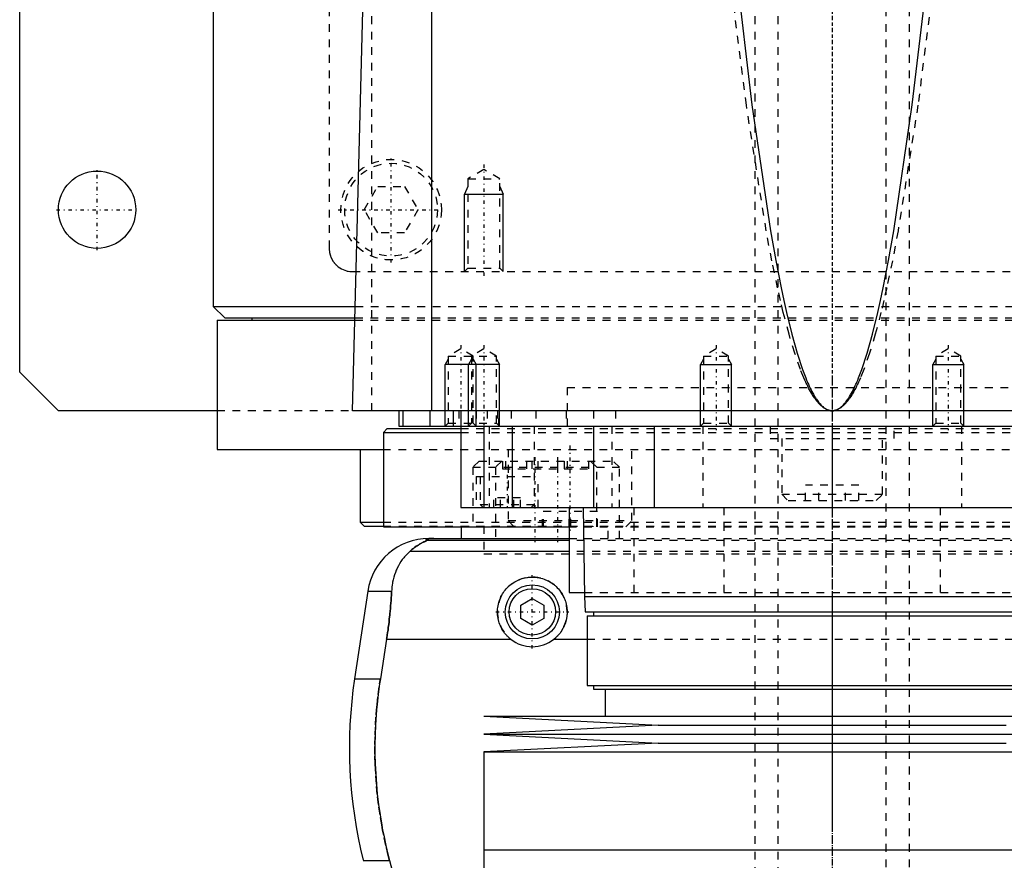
# Model space of a CAD drawing. Extents: x -105 to 105, y -137 to 442.
# Tile 4 of 12: x -105 to 22, y -42 to 67. Entities that reach past the tile are written whole.
import ezdxf

# ---------------------------------------------------------------- set-up
doc = ezdxf.new("R2010")
doc.units = 0
doc.linetypes.add('CENTER', pattern=[1.5, 0.45, -0.5, 0.05, -0.5])
doc.linetypes.add('DASHED', pattern=[2, 1, -1])
for name, color, linetype in [('AM_0', 7, 'CONTINUOUS'), ('AM_10', 7, 'CONTINUOUS'), ('AM_3', 7, 'DASHED'), ('AM_7', 7, 'CENTER')]:
    doc.layers.add(name, color=color, linetype=linetype)

msp = doc.modelspace()

# ---------------------------------------------------------------- linework, layer by layer
at = {"layer": 'AM_0', "color": 7, "linetype": 'CONTINUOUS'}
for p, q in [((-105, 21.5), (-105, 311.5)), ((-80, 291.5), (-80, 30)), ((-51.74, 16.5), (-51.74, 77.05)), ((-62, 16.5), (-60.5, 73.35)), ((-80, 30), (-78.5, 28.5)), ((-80, 30), (-61.61, 30)), ((-79.5, 28.2), (-79.5, 11.5)), ((-79.5, 28.2), (-61.66, 28.2)), ((-78.5, 28.5), (-61.65, 28.5)), ((-75, 28.5), (-75, 28.2)), ((-100, 16.5), (-105, 21.5)), ((-79.5, 16.5), (-100, 16.5)), ((62, 16.5), (-62, 16.5)), ((-56, 16.5), (-56, 14.5)), ((-55.47, 16.5), (-55.47, 14.5)), ((-52, 16.5), (-52, 14.5)), ((-49, 16.5), (-49, 14.5)), ((-48, 16.5), (-48, 4)), ((-57.5, 14.2), (-58, 13.7)), ((-57.5, 14.2), (-48.01, 14.2)), ((-56, 14.5), (56, 14.5)), ((-45, 14.5), (-45, 4)), ((-41.36, 14.5), (-41.36, 4)), ((-30.85, 14.5), (-30.85, 4)), ((-23, 14.5), (-23, 4)), ((-13, 14.5), (-13, 14.5)), ((0, 14.5), (0, 4)), ((13, 14.5), (13, 14.5)), ((-58, 13.7), (-58, 1.5)), ((-58, 13.7), (-48.01, 13.7)), ((-79.5, 11.5), (-58.06, 11.5)), ((-61, 11.5), (-61, 2.08)), ((-48, 4), (48, 4)), ((-34, 4), (-34, -7)), ((-32.18, 4), (-32, -7.5)), ((-61, 2.08), (-60.5, 1.58)), ((-61, 2.08), (-58.04, 2.08)), ((-60.5, 1.58), (-58.02, 1.58)), ((-58, 1.5), (-34.04, 1.5)), ((-47.93, 1.5), (-47.93, 0)), ((-52.11, 0), (-34, 0)), ((-34, -0.25), (-52.38, -0.25)), ((-34, -1.69), (-54.6, -1.69)), ((-60.02, -6.81), (-61.72, -18.16)), ((-60.02, -6.81), (-56.93, -6.81)), ((-34, -7), (-32.01, -7)), ((-32, -7.5), (-31.9, -9.5)), ((-32, -7.5), (32, -7.5)), ((-40.25, -8.63), (-38.75, -7.77)), ((-40.25, -10.37), (-40.25, -8.63)), ((-38.75, -7.77), (-37.25, -8.63)), ((-37.25, -8.63), (-37.25, -10.37)), ((-31.9, -9.5), (31.9, -9.5)), ((-31.65, -10), (-31.65, -19)), ((-31.65, -10), (31.65, -10)), ((-30.85, -9.5), (-30.85, -10)), ((-38.75, -11.23), (-40.25, -10.37)), ((-37.25, -10.37), (-38.75, -11.23)), ((-57.58, -13.03), (-58.39, -18.16)), ((-57.58, -13.03), (-41.54, -13.03)), ((-35.96, -13.03), (-31.65, -13.03)), ((-61.72, -18.16), (-58.39, -18.16)), ((-31.65, -19), (31.65, -19)), ((-30.85, -19), (-30.85, -19.5)), ((-30.85, -19.5), (30.85, -19.5)), ((-29.35, -19.5), (-29.35, -23)), ((-45, -23), (-22.5, -24.15)), ((-45, -23), (45, -23)), ((-22.5, -24.15), (-45, -25.3)), ((-22.5, -24.15), (22.5, -24.15)), ((-45, -25.3), (-22.5, -26.45)), ((-45, -25.3), (45, -25.3)), ((-22.5, -26.45), (-45, -27.6)), ((-22.5, -26.45), (22.5, -26.45)), ((-45, -27.6), (-45, -40.25)), ((-45, -27.6), (45, -27.6)), ((-45, -40.25), (0, -40.25)), ((-45, -40.25), (-45, -52.9)), ((-45, -40.25), (45, -40.25)), ((-60.6, -41.62), (-57.2, -41.62)), ((-57.2, -41.62), (-55.78, -46.97))]:
    msp.add_line(p, q, dxfattribs=at)
for points in [[(-12.4, 73.35, 0), (-10.36, 56.04, 0), (-7.97, 39.77, 0), (-7.28, 35.91, 0), (-6.59, 32.39, 0), (-6.24, 30.76, 0), (-5.9, 29.22, 0), (-5.21, 26.41, 0), (-4.52, 23.94, 0), (-3.82, 21.83, 0), (-3.42, 20.76, 0), (-3.3, 20.48, 0), (-3.19, 20.2, 0), (-3.13, 20.07, 0), (-3.07, 19.94, 0), (-2.95, 19.68, 0), (-2.84, 19.44, 0), (-2.72, 19.2, 0), (-2.61, 18.98, 0), (-2.49, 18.76, 0), (-2.43, 18.66, 0), (-2.38, 18.56, 0), (-2.26, 18.36, 0), (-2.14, 18.18, 0), (-2.09, 18.09, 0), (-2.03, 18, 0), (-1.91, 17.83, 0), (-1.8, 17.68, 0), (-1.74, 17.6, 0), (-1.68, 17.53, 0), (-1.56, 17.39, 0), (-1.45, 17.27, 0), (-1.33, 17.15, 0), (-1.22, 17.04, 0), (-1.1, 16.94, 0), (-1.04, 16.9, 0), (-0.99, 16.85, 0), (-0.87, 16.78, 0), (-0.75, 16.71, 0), (-0.64, 16.65, 0), (-0.57, 16.62, 0), (-0.55, 16.61, 0), (-0.53, 16.6, 0), (-0.52, 16.6, 0), (-0.51, 16.6, 0), (-0.49, 16.59, 0), (-0.47, 16.58, 0), (-0.45, 16.58, 0), (-0.43, 16.57, 0), (-0.42, 16.56, 0), (-0.41, 16.56, 0), (-0.4, 16.56, 0), (-0.38, 16.55, 0), (-0.36, 16.55, 0), (-0.35, 16.54, 0), (-0.34, 16.54, 0), (-0.32, 16.54, 0), (-0.3, 16.53, 0), (-0.29, 16.53, 0), (-0.28, 16.53, 0), (-0.26, 16.52, 0), (-0.24, 16.52, 0), (-0.22, 16.52, 0), (-0.2, 16.51, 0), (-0.18, 16.51, 0), (-0.17, 16.51, 0), (-0.16, 16.51, 0), (-0.14, 16.51, 0), (-0.13, 16.51, 0), (-0.11, 16.5, 0), (-0.09, 16.5, 0), (-0.07, 16.5, 0), (-0.06, 16.5, 0), (-0.05, 16.5, 0), (-0.03, 16.5, 0), (-0.01, 16.5, 0), (0, 16.5, 0)], [(0, 16.5, 0), (0.01, 16.5, 0), (0.03, 16.5, 0), (0.05, 16.5, 0), (0.06, 16.5, 0), (0.07, 16.5, 0), (0.09, 16.5, 0), (0.11, 16.5, 0), (0.13, 16.51, 0), (0.14, 16.51, 0), (0.16, 16.51, 0), (0.17, 16.51, 0), (0.18, 16.51, 0), (0.2, 16.51, 0), (0.22, 16.52, 0), (0.24, 16.52, 0), (0.26, 16.52, 0), (0.28, 16.53, 0), (0.29, 16.53, 0), (0.3, 16.53, 0), (0.32, 16.54, 0), (0.34, 16.54, 0), (0.35, 16.54, 0), (0.36, 16.55, 0), (0.38, 16.55, 0), (0.4, 16.56, 0), (0.41, 16.56, 0), (0.42, 16.56, 0), (0.43, 16.57, 0), (0.45, 16.58, 0), (0.47, 16.58, 0), (0.49, 16.59, 0), (0.51, 16.6, 0), (0.52, 16.6, 0), (0.53, 16.6, 0), (0.55, 16.61, 0), (0.57, 16.62, 0), (0.59, 16.63, 0), (0.61, 16.63, 0), (0.63, 16.64, 0), (0.64, 16.65, 0), (0.65, 16.65, 0), (0.67, 16.66, 0), (0.69, 16.67, 0), (0.75, 16.71, 0), (0.87, 16.78, 0), (0.99, 16.85, 0), (1.04, 16.9, 0), (1.1, 16.94, 0), (1.22, 17.04, 0), (1.33, 17.15, 0), (1.45, 17.27, 0), (1.56, 17.39, 0), (1.68, 17.53, 0), (1.74, 17.6, 0), (1.8, 17.68, 0), (1.91, 17.83, 0), (2.03, 18, 0), (2.09, 18.09, 0), (2.14, 18.18, 0), (2.26, 18.36, 0), (2.38, 18.56, 0), (2.43, 18.66, 0), (2.49, 18.76, 0), (2.61, 18.98, 0), (2.72, 19.2, 0), (2.84, 19.44, 0), (2.95, 19.68, 0), (3.07, 19.94, 0), (3.13, 20.07, 0), (3.19, 20.2, 0), (3.3, 20.48, 0), (3.42, 20.76, 0), (3.82, 21.83, 0), (4.52, 23.94, 0), (5.21, 26.41, 0), (5.9, 29.22, 0), (6.24, 30.76, 0), (6.59, 32.39, 0), (7.28, 35.91, 0), (7.97, 39.77, 0), (10.36, 56.04, 0), (12.4, 73.35, 0)], [(-51.49, 0, 0), (-51.5, 0, 0), (-51.51, 0, 0), (-51.52, 0, 0), (-51.52, 0, 0), (-51.53, 0, 0), (-51.53, 0, 0), (-51.54, 0, 0), (-51.55, 0, 0), (-51.56, 0, 0), (-51.57, 0, 0), (-51.57, 0, 0), (-51.58, 0, 0), (-51.59, 0, 0), (-51.6, 0, 0), (-51.6, 0, 0), (-51.61, 0, 0), (-51.62, 0, 0), (-51.63, 0, 0), (-51.63, 0, 0), (-51.64, 0, 0), (-51.65, 0, 0), (-51.65, 0, 0), (-51.66, 0, 0), (-51.67, 0, 0), (-51.67, 0, 0), (-51.68, 0, 0), (-51.68, 0, 0), (-51.69, 0, 0), (-51.7, 0, 0), (-51.7, 0, 0), (-51.71, 0, 0), (-51.72, 0, 0), (-51.72, 0, 0), (-51.73, 0, 0), (-51.73, 0, 0), (-51.74, 0, 0), (-51.75, 0, 0), (-51.76, 0, 0), (-51.76, -0.01, 0), (-51.77, -0.01, 0), (-51.77, -0.01, 0), (-51.78, -0.01, 0), (-51.78, -0.01, 0), (-51.79, -0.01, 0), (-51.8, -0.01, 0), (-51.8, -0.01, 0), (-51.81, -0.01, 0), (-51.81, -0.01, 0), (-51.82, -0.01, 0), (-51.82, -0.01, 0), (-51.84, -0.01, 0), (-51.87, -0.01, 0), (-51.89, -0.01, 0), (-51.91, -0.01, 0), (-51.93, -0.01, 0), (-51.96, -0.02, 0), (-51.99, -0.02, 0), (-52.01, -0.02, 0), (-52.04, -0.02, 0), (-52.05, -0.03, 0), (-52.06, -0.03, 0), (-52.08, -0.03, 0), (-52.1, -0.03, 0), (-52.1, -0.03, 0), (-52.11, -0.03, 0), (-52.13, -0.04, 0), (-52.15, -0.04, 0), (-52.15, -0.04, 0), (-52.16, -0.04, 0), (-52.17, -0.04, 0), (-52.19, -0.04, 0), (-52.23, -0.05, 0), (-52.3, -0.07, 0), (-52.35, -0.08, 0), (-52.39, -0.1, 0), (-52.41, -0.11, 0), (-52.42, -0.12, 0), (-52.43, -0.13, 0), (-52.45, -0.14, 0), (-52.45, -0.16, 0), (-52.45, -0.17, 0), (-52.45, -0.19, 0), (-52.44, -0.2, 0), (-52.44, -0.21, 0), (-52.43, -0.22, 0), (-52.41, -0.23, 0), (-52.39, -0.25, 0), (-52.38, -0.25, 0)], [(-52.38, -0.25, 0), (-52.38, -0.25, 0), (-52.38, -0.26, 0), (-52.38, -0.26, 0), (-52.38, -0.26, 0), (-52.38, -0.26, 0), (-52.38, -0.26, 0), (-52.38, -0.27, 0), (-52.38, -0.27, 0), (-52.38, -0.27, 0), (-52.39, -0.27, 0), (-52.39, -0.28, 0), (-52.39, -0.28, 0), (-52.4, -0.28, 0), (-52.41, -0.28, 0), (-52.41, -0.29, 0), (-52.42, -0.29, 0), (-52.43, -0.3, 0), (-52.43, -0.3, 0), (-52.44, -0.3, 0), (-52.45, -0.31, 0), (-52.46, -0.31, 0), (-52.46, -0.31, 0), (-52.47, -0.32, 0), (-52.48, -0.32, 0), (-52.49, -0.33, 0), (-52.5, -0.33, 0), (-52.5, -0.33, 0), (-52.51, -0.34, 0), (-52.53, -0.34, 0), (-52.54, -0.35, 0), (-52.55, -0.35, 0), (-52.57, -0.36, 0), (-52.57, -0.36, 0), (-52.58, -0.37, 0), (-52.6, -0.37, 0), (-52.61, -0.38, 0), (-52.66, -0.4, 0), (-52.76, -0.45, 0), (-52.88, -0.51, 0), (-53, -0.57, 0), (-53.06, -0.6, 0), (-53.13, -0.64, 0), (-53.27, -0.72, 0), (-53.43, -0.81, 0), (-53.59, -0.91, 0), (-53.76, -1.02, 0), (-53.94, -1.15, 0), (-54.03, -1.21, 0), (-54.12, -1.29, 0), (-54.31, -1.44, 0), (-54.5, -1.6, 0), (-54.6, -1.69, 0)], [(-54.6, -1.69, 0), (-54.72, -1.8, 0), (-54.94, -2.02, 0), (-55.16, -2.25, 0), (-55.26, -2.37, 0), (-55.36, -2.49, 0), (-55.55, -2.74, 0), (-55.73, -3, 0), (-55.9, -3.27, 0), (-56.06, -3.55, 0), (-56.2, -3.83, 0), (-56.27, -3.98, 0), (-56.33, -4.12, 0), (-56.45, -4.42, 0), (-56.55, -4.72, 0), (-56.65, -5.03, 0), (-56.73, -5.34, 0), (-56.8, -5.66, 0), (-56.82, -5.83, 0), (-56.85, -5.99, 0), (-56.89, -6.32, 0), (-56.92, -6.65, 0), (-56.93, -6.81, 0)], [(-41.54, -13.03, 0), (-41.62, -12.97, 0), (-41.77, -12.83, 0), (-41.92, -12.69, 0), (-41.99, -12.62, 0), (-42.06, -12.55, 0), (-42.2, -12.39, 0), (-42.33, -12.23, 0), (-42.45, -12.06, 0), (-42.57, -11.89, 0), (-42.67, -11.7, 0), (-42.72, -11.61, 0), (-42.77, -11.52, 0), (-42.86, -11.32, 0), (-42.95, -11.13, 0), (-43.02, -10.93, 0), (-43.08, -10.73, 0), (-43.13, -10.52, 0), (-43.15, -10.42, 0), (-43.18, -10.32, 0), (-43.21, -10.11, 0), (-43.23, -9.91, 0), (-43.24, -9.81, 0), (-43.25, -9.71, 0), (-43.25, -9.51, 0), (-43.25, -9.31, 0), (-43.24, -9.21, 0), (-43.23, -9.11, 0), (-43.21, -8.91, 0), (-43.18, -8.7, 0), (-43.14, -8.5, 0), (-43.09, -8.3, 0), (-43.03, -8.1, 0), (-42.99, -8.01, 0), (-42.96, -7.91, 0), (-42.88, -7.72, 0), (-42.8, -7.53, 0), (-42.7, -7.34, 0), (-42.6, -7.17, 0), (-42.49, -6.99, 0), (-42.43, -6.91, 0), (-42.37, -6.83, 0), (-42.25, -6.67, 0), (-42.12, -6.52, 0), (-41.98, -6.37, 0), (-41.84, -6.23, 0), (-41.7, -6.1, 0), (-41.62, -6.03, 0), (-41.54, -5.97, 0), (-41.38, -5.85, 0), (-41.21, -5.73, 0), (-41.03, -5.62, 0), (-40.85, -5.52, 0), (-40.67, -5.43, 0), (-40.57, -5.38, 0), (-40.47, -5.34, 0), (-40.28, -5.27, 0), (-40.08, -5.2, 0), (-39.87, -5.14, 0), (-39.67, -5.1, 0), (-39.46, -5.06, 0), (-39.36, -5.04, 0), (-39.26, -5.03, 0), (-39.05, -5.01, 0), (-38.85, -5, 0), (-38.75, -5, 0), (-38.65, -5, 0), (-38.45, -5.01, 0), (-38.24, -5.03, 0), (-38.14, -5.04, 0), (-38.04, -5.06, 0), (-37.83, -5.1, 0), (-37.63, -5.14, 0), (-37.42, -5.2, 0), (-37.22, -5.27, 0), (-37.03, -5.34, 0), (-36.93, -5.38, 0), (-36.83, -5.43, 0), (-36.65, -5.52, 0), (-36.47, -5.62, 0), (-36.29, -5.73, 0), (-36.12, -5.85, 0), (-35.96, -5.97, 0), (-35.88, -6.03, 0), (-35.8, -6.1, 0), (-35.66, -6.23, 0), (-35.52, -6.37, 0), (-35.38, -6.52, 0), (-35.25, -6.67, 0), (-35.13, -6.83, 0), (-35.07, -6.91, 0), (-35.01, -6.99, 0), (-34.9, -7.17, 0), (-34.8, -7.34, 0), (-34.7, -7.53, 0), (-34.62, -7.72, 0), (-34.54, -7.91, 0), (-34.51, -8.01, 0), (-34.47, -8.1, 0), (-34.41, -8.3, 0), (-34.36, -8.5, 0), (-34.32, -8.7, 0), (-34.29, -8.91, 0), (-34.27, -9.11, 0), (-34.26, -9.21, 0), (-34.25, -9.31, 0), (-34.25, -9.51, 0), (-34.25, -9.71, 0), (-34.26, -9.81, 0), (-34.27, -9.91, 0), (-34.29, -10.11, 0), (-34.32, -10.32, 0), (-34.35, -10.42, 0), (-34.37, -10.52, 0), (-34.42, -10.73, 0), (-34.48, -10.93, 0), (-34.55, -11.13, 0), (-34.64, -11.32, 0), (-34.73, -11.52, 0), (-34.78, -11.61, 0), (-34.83, -11.7, 0), (-34.93, -11.89, 0), (-35.05, -12.06, 0), (-35.17, -12.23, 0), (-35.3, -12.39, 0), (-35.44, -12.55, 0), (-35.51, -12.62, 0), (-35.58, -12.69, 0), (-35.73, -12.83, 0), (-35.88, -12.97, 0), (-35.96, -13.03, 0)], [(-56.93, -6.81, 0), (-56.94, -6.99, 0), (-56.96, -7.33, 0), (-56.98, -7.68, 0), (-56.99, -7.85, 0), (-57, -8.03, 0), (-57.03, -8.37, 0), (-57.06, -8.72, 0), (-57.09, -9.07, 0), (-57.12, -9.42, 0), (-57.15, -9.77, 0), (-57.17, -9.94, 0), (-57.19, -10.12, 0), (-57.23, -10.46, 0), (-57.27, -10.81, 0), (-57.31, -11.15, 0), (-57.36, -11.5, 0), (-57.4, -11.84, 0), (-57.43, -12.01, 0), (-57.45, -12.18, 0), (-57.5, -12.52, 0), (-57.55, -12.86, 0), (-57.58, -13.03, 0)], [(-58.39, -18.16, 0), (-58.5, -18.82, 0), (-58.67, -20.16, 0), (-58.82, -21.48, 0), (-58.88, -22.14, 0), (-58.94, -22.8, 0), (-59.02, -24.1, 0), (-59.07, -25.38, 0), (-59.09, -26.64, 0), (-59.09, -27.88, 0), (-59.06, -29.15, 0), (-59.03, -29.79, 0), (-58.99, -30.44, 0), (-58.9, -31.75, 0), (-58.78, -33.07, 0), (-58.62, -34.4, 0), (-58.43, -35.73, 0), (-58.21, -37.05, 0), (-58.09, -37.72, 0), (-57.96, -38.38, 0), (-57.68, -39.69, 0), (-57.37, -40.98, 0), (-57.2, -41.62, 0)]]:
    msp.add_polyline3d(points, dxfattribs=at)
for centre, radius in [((-95, 42.5), 5), ((-38.75, -9.5), 3.5), ((-38.75, -9.5), 3)]:
    msp.add_circle(centre, radius, dxfattribs=at)
for centre, radius, start, end in [((-52.11, -8), 8, 90, 171.467), ((-38.75, -9.5), 4.5, 231.7104, 308.2896), ((-2.39, -27.06), 60, 171.467, 194.0378)]:
    msp.add_arc(centre, radius, start, end, dxfattribs=at)
at = {"layer": 'AM_10', "color": 7, "linetype": 'CONTINUOUS'}
for p, q in [((-47.07, 45.5), (-47.5, 44.5)), ((-42.93, 45.5), (-42.5, 44.5)), ((-47.5, 34.5), (-47.5, 44.5)), ((-47.5, 44.5), (-42.5, 44.5)), ((-42.5, 34.5), (-42.5, 44.5)), ((-49.62, 23.16), (-50, 22.5)), ((-46.62, 23.16), (-47, 22.5)), ((-46.38, 23.16), (-46, 22.5)), ((-43.38, 23.16), (-43, 22.5)), ((-16.62, 23.16), (-17, 22.5)), ((-13.38, 23.16), (-13, 22.5)), ((13.38, 23.16), (13, 22.5)), ((16.62, 23.16), (17, 22.5)), ((-50, 14.5), (-50, 22.5)), ((-43, 22.5), (-50, 22.5)), ((-47, 14.5), (-47, 22.5)), ((-46, 14.5), (-46, 22.5)), ((-43, 14.5), (-43, 22.5)), ((-17, 14.5), (-17, 22.5)), ((-17, 22.5), (-13, 22.5)), ((-13, 14.5), (-13, 22.5)), ((13, 14.5), (13, 22.5)), ((13, 22.5), (17, 22.5)), ((17, 14.5), (17, 22.5))]:
    msp.add_line(p, q, dxfattribs=at)
at = {"layer": 'AM_3', "color": 6, "linetype": 'DASHED'}
for p, q in [((-7, 415.5), (-7, -110.5)), ((7, -110.5), (7, 415.5)), ((-10, 403.5), (-10, -70.5)), ((10, -70.5), (10, 403.5)), ((-65, 292.5), (-65, 37.5)), ((-59.5, 16.5), (-59.5, 75.49)), ((-45, 47.69), (-47.07, 46.5)), ((-42.93, 46.5), (-45, 47.69)), ((-47.07, 46.5), (-47.07, 34.93)), ((-47.07, 46.5), (-42.93, 46.5)), ((-42.93, 34.93), (-42.93, 46.5)), ((-60.46, 42.5), (-58.73, 45.5)), ((-58.73, 45.5), (-55.27, 45.5)), ((-55.27, 45.5), (-53.54, 42.5)), ((-58.73, 39.5), (-60.46, 42.5)), ((-53.54, 42.5), (-55.27, 39.5)), ((-55.27, 39.5), (-58.73, 39.5)), ((-62, 34.5), (62, 34.5)), ((-47.07, 34.93), (-47.5, 34.5)), ((-47.07, 34.93), (-42.93, 34.93)), ((-42.5, 34.5), (-42.93, 34.93)), ((-61.61, 30), (61.61, 30)), ((-61.66, 28.2), (61.66, 28.2)), ((-61.65, 28.5), (61.65, 28.5)), ((-48, 24.5), (-49.62, 23.56)), ((-46.38, 23.56), (-48, 24.5)), ((-45, 24.5), (-46.62, 23.56)), ((-43.38, 23.56), (-45, 24.5)), ((-15, 24.5), (-16.62, 23.56)), ((-13.38, 23.56), (-15, 24.5)), ((15, 24.5), (13.38, 23.56)), ((16.62, 23.56), (15, 24.5)), ((-49.62, 23.56), (-49.62, 14.88)), ((-49.62, 23.56), (-43.38, 23.56)), ((-46.62, 23.56), (-46.62, 14.88)), ((-46.38, 14.88), (-46.38, 23.56)), ((-43.38, 14.88), (-43.38, 23.56)), ((-16.62, 23.56), (-16.62, 14.88)), ((-16.62, 23.56), (-13.38, 23.56)), ((-13.38, 14.88), (-13.38, 23.56)), ((13.38, 23.56), (13.38, 14.88)), ((13.38, 23.56), (16.62, 23.56)), ((16.62, 14.88), (16.62, 23.56)), ((-34.25, 19.5), (34.25, 19.5)), ((-34.25, 19.5), (-34.25, 14.2)), ((-34.25, 19.5), (0, 19.5)), ((79.5, 16.5), (-79.5, 16.5)), ((-48.25, 16.5), (-48.25, 14.5)), ((-46, 16.5), (-46, 14.5)), ((-44.59, 16.5), (-44.59, 14.5)), ((-43.24, 16.5), (-43.24, 14.5)), ((-43.09, 14.5), (-43.09, 16.5)), ((-41.5, 16.5), (-41.5, 14.5)), ((-38.29, 16.5), (-38.29, 14.5)), ((-34.38, 16.5), (-34.38, 14.5)), ((-30.84, 16.5), (-30.84, 14.5)), ((-28, 16.5), (-28, 14.5)), ((-49.62, 14.88), (-50, 14.5)), ((-49.62, 14.88), (-43.38, 14.88)), ((-48.01, 14.2), (48.01, 14.2)), ((-46.62, 14.88), (-47, 14.5)), ((-46, 14.5), (-46.38, 14.88)), ((-44.34, 14.5), (-44.34, 4)), ((-43, 14.5), (-43.38, 14.88)), ((-38.5, 14.5), (-38.5, 4)), ((-28.48, 14.5), (-28.48, 4)), ((-16.62, 14.88), (-17, 14.5)), ((-16.7, 14.5), (-16.7, 4)), ((-16.62, 14.88), (-13.38, 14.88)), ((-13, 14.5), (-13.38, 14.88)), ((-8, 14.5), (-8, 12.9)), ((8, 12.9), (8, 14.5)), ((13.38, 14.88), (13, 14.5)), ((13.38, 14.88), (16.62, 14.88)), ((17, 14.5), (16.62, 14.88)), ((16.7, 14.5), (16.7, 4)), ((-48.01, 13.7), (48.01, 13.7)), ((-8, 12.9), (8, 12.9)), ((-6.5, 12.9), (-6.5, 5.7)), ((6.5, 5.7), (6.5, 12.9)), ((-58.06, 11.5), (58.06, 11.5)), ((-41.88, 11.5), (-41.88, 2.3)), ((-25.88, 2.3), (-25.88, 11.5)), ((-45.63, 10), (-46.43, 9.2)), ((-46.43, 9.2), (-46.43, 1.6)), ((-46.43, 9.2), (-27.5, 9.2)), ((-45.63, 10), (-28.3, 10)), ((-42.7, 10), (-43.5, 9.2)), ((-43.5, 9.2), (-43.5, 0)), ((-42.62, 10), (-42.62, 9)), ((-42.62, 9), (-31.5, 9)), ((-42.21, 10), (-42.21, 9)), ((-39.5, 10), (-39.5, 9)), ((-38.83, 10), (-38.83, 9)), ((-38.03, 10), (-38.03, 9)), ((-35.5, 10), (-35.5, 9)), ((-34.65, 10), (-34.65, 9)), ((-34.24, 10), (-34.24, 9)), ((-31.5, 10), (-31.5, 9)), ((-30.43, 9.2), (-31.23, 10)), ((-30.43, 1.6), (-30.43, 9.2)), ((-27.5, 9.2), (-28.3, 10)), ((-27.5, 0), (-27.5, 9.2)), ((-46, 8), (-46, 4)), ((-46, 8), (-38, 8)), ((-45.5, 8), (-45.5, 4.4)), ((-38, 4), (-38, 8)), ((-3.46, 4.9), (-3.46, 6.9)), ((3.46, 6.9), (-3.46, 6.9)), ((-1.73, 4.9), (-1.73, 6.9)), ((1.73, 4.9), (1.73, 6.9)), ((3.46, 4.9), (3.46, 6.9)), ((-43.73, 4), (-43.73, 5.25)), ((-40.27, 5.25), (-43.73, 5.25)), ((-42.87, 4), (-42.87, 5.25)), ((-41.13, 4), (-41.13, 5.25)), ((-40.27, 4), (-40.27, 5.25)), ((-6.5, 5.7), (-5.7, 4.9)), ((-6.5, 5.7), (6.5, 5.7)), ((5.7, 4.9), (6.5, 5.7)), ((-45.5, 4.4), (-45.1, 4)), ((-45.5, 4.4), (-38.5, 4.4)), ((-38.9, 4), (-38.5, 4.4)), ((-25.65, 4), (-25.65, -7)), ((-13.98, 4), (-13.98, -7)), ((-5.7, 4.9), (5.7, 4.9)), ((13.98, 4), (13.98, -7)), ((-37.43, 1.5), (-37.43, 3.5)), ((-30.33, 3.5), (-37.43, 3.5)), ((-37.32, 1.5), (-37.32, 3.5)), ((-33.98, 1.5), (-33.98, 3.5)), ((-33.77, 1.5), (-33.77, 3.5)), ((-30.43, 1.5), (-30.43, 3.5)), ((-30.33, 1.5), (-30.33, 3.5)), ((-58.04, 2.08), (58.04, 2.08)), ((-58.02, 1.58), (58.02, 1.58)), ((-47.93, 1.6), (-47.93, 1.5)), ((-47.93, 1.6), (-28.93, 1.6)), ((-45, 1.58), (-45, -2)), ((-41.88, 2.3), (-41.08, 1.5)), ((-41.88, 2.3), (-25.88, 2.3)), ((-35.55, 1.5), (-35.55, 1.6)), ((-34.04, 1.5), (34.04, 1.5)), ((-30.91, 1.6), (-30.91, 1.5)), ((-28.93, 0), (-28.93, 1.6)), ((-26.68, 1.5), (-25.88, 2.3)), ((-34, 0), (34, 0)), ((34, -0.25), (-34, -0.25)), ((-45, -2), (45, -2)), ((-45, -2), (45, -2)), ((34, -1.69), (-34, -1.69)), ((-32.01, -7), (32.01, -7)), ((-31.65, -13.03), (31.65, -13.03))]:
    msp.add_line(p, q, dxfattribs=at)
for points in [[(0, 16.5, 0), (-0.01, 16.5, 0), (-0.03, 16.5, 0), (-0.05, 16.5, 0), (-0.06, 16.5, 0), (-0.07, 16.5, 0), (-0.09, 16.5, 0), (-0.11, 16.5, 0), (-0.13, 16.51, 0), (-0.15, 16.51, 0), (-0.18, 16.51, 0), (-0.19, 16.51, 0), (-0.2, 16.51, 0), (-0.22, 16.51, 0), (-0.24, 16.52, 0), (-0.26, 16.52, 0), (-0.28, 16.52, 0), (-0.3, 16.53, 0), (-0.31, 16.53, 0), (-0.32, 16.53, 0), (-0.34, 16.54, 0), (-0.36, 16.54, 0), (-0.37, 16.54, 0), (-0.38, 16.55, 0), (-0.4, 16.55, 0), (-0.42, 16.56, 0), (-0.43, 16.56, 0), (-0.44, 16.56, 0), (-0.46, 16.57, 0), (-0.49, 16.58, 0), (-0.51, 16.58, 0), (-0.53, 16.59, 0), (-0.55, 16.6, 0), (-0.56, 16.6, 0), (-0.57, 16.6, 0), (-0.59, 16.61, 0), (-0.61, 16.62, 0), (-0.68, 16.65, 0), (-0.81, 16.71, 0), (-0.93, 16.78, 0), (-1.05, 16.85, 0), (-1.12, 16.9, 0), (-1.18, 16.94, 0), (-1.3, 17.04, 0), (-1.43, 17.15, 0), (-1.55, 17.26, 0), (-1.67, 17.39, 0), (-1.8, 17.53, 0), (-1.86, 17.6, 0), (-1.92, 17.68, 0), (-2.05, 17.83, 0), (-2.17, 18, 0), (-2.23, 18.09, 0), (-2.29, 18.17, 0), (-2.42, 18.36, 0), (-2.54, 18.56, 0), (-2.6, 18.66, 0), (-2.66, 18.76, 0), (-2.79, 18.98, 0), (-2.91, 19.2, 0), (-3.04, 19.44, 0), (-3.16, 19.68, 0), (-3.28, 19.94, 0), (-3.35, 20.07, 0), (-3.41, 20.2, 0), (-3.53, 20.47, 0), (-3.65, 20.76, 0), (-4.09, 21.83, 0), (-4.83, 23.94, 0), (-5.57, 26.4, 0), (-6.31, 29.22, 0), (-6.68, 30.76, 0), (-7.05, 32.38, 0), (-7.79, 35.9, 0), (-8.52, 39.76, 0), (-11.09, 56.03, 0), (-13.28, 73.35, 0)], [(13.28, 73.35, 0), (11.09, 56.03, 0), (8.52, 39.76, 0), (7.79, 35.9, 0), (7.05, 32.38, 0), (6.68, 30.76, 0), (6.31, 29.22, 0), (5.57, 26.4, 0), (4.83, 23.94, 0), (4.09, 21.83, 0), (3.65, 20.76, 0), (3.53, 20.47, 0), (3.41, 20.2, 0), (3.35, 20.07, 0), (3.28, 19.94, 0), (3.16, 19.68, 0), (3.04, 19.44, 0), (2.91, 19.2, 0), (2.79, 18.98, 0), (2.66, 18.76, 0), (2.6, 18.66, 0), (2.54, 18.56, 0), (2.42, 18.36, 0), (2.29, 18.17, 0), (2.23, 18.09, 0), (2.17, 18, 0), (2.05, 17.83, 0), (1.92, 17.68, 0), (1.86, 17.6, 0), (1.8, 17.53, 0), (1.67, 17.39, 0), (1.55, 17.26, 0), (1.43, 17.15, 0), (1.3, 17.04, 0), (1.18, 16.94, 0), (1.12, 16.9, 0), (1.05, 16.85, 0), (0.93, 16.78, 0), (0.81, 16.71, 0), (0.68, 16.65, 0), (0.56, 16.6, 0), (0.49, 16.58, 0), (0.46, 16.57, 0), (0.44, 16.56, 0), (0.43, 16.56, 0), (0.42, 16.56, 0), (0.4, 16.55, 0), (0.38, 16.55, 0), (0.37, 16.54, 0), (0.36, 16.54, 0), (0.34, 16.54, 0), (0.32, 16.53, 0), (0.31, 16.53, 0), (0.3, 16.53, 0), (0.28, 16.52, 0), (0.26, 16.52, 0), (0.24, 16.52, 0), (0.22, 16.51, 0), (0.2, 16.51, 0), (0.19, 16.51, 0), (0.18, 16.51, 0), (0.15, 16.51, 0), (0.13, 16.51, 0), (0.11, 16.5, 0), (0.09, 16.5, 0), (0.07, 16.5, 0), (0.06, 16.5, 0), (0.05, 16.5, 0), (0.03, 16.5, 0), (0.01, 16.5, 0), (0, 16.5, 0)], [(-65, 37.5, 0), (-65, 37.47, 0), (-65, 37.42, 0), (-65, 37.36, 0), (-65, 37.33, 0), (-64.99, 37.3, 0), (-64.99, 37.25, 0), (-64.98, 37.19, 0), (-64.98, 37.14, 0), (-64.97, 37.09, 0), (-64.96, 37.03, 0), (-64.96, 37, 0), (-64.95, 36.98, 0), (-64.94, 36.92, 0), (-64.93, 36.87, 0), (-64.92, 36.82, 0), (-64.91, 36.77, 0), (-64.9, 36.72, 0), (-64.89, 36.69, 0), (-64.88, 36.67, 0), (-64.87, 36.62, 0), (-64.85, 36.57, 0), (-64.84, 36.54, 0), (-64.83, 36.52, 0), (-64.82, 36.47, 0), (-64.8, 36.42, 0), (-64.79, 36.4, 0), (-64.78, 36.37, 0), (-64.76, 36.32, 0), (-64.74, 36.28, 0), (-64.72, 36.23, 0), (-64.7, 36.19, 0), (-64.68, 36.14, 0), (-64.66, 36.12, 0), (-64.65, 36.1, 0), (-64.63, 36.06, 0), (-64.61, 36.01, 0), (-64.58, 35.97, 0), (-64.56, 35.93, 0), (-64.53, 35.89, 0), (-64.52, 35.87, 0), (-64.51, 35.85, 0), (-64.48, 35.81, 0), (-64.45, 35.77, 0), (-64.43, 35.74, 0), (-64.4, 35.7, 0), (-64.37, 35.66, 0), (-64.36, 35.65, 0), (-64.34, 35.63, 0), (-64.32, 35.59, 0), (-64.29, 35.56, 0), (-64.26, 35.53, 0), (-64.23, 35.49, 0), (-64.2, 35.46, 0), (-64.19, 35.45, 0), (-64.17, 35.43, 0), (-64.14, 35.4, 0), (-64.12, 35.37, 0), (-64.01, 35.28, 0), (-63.92, 35.2, 0), (-63.83, 35.12, 0), (-63.63, 34.98, 0), (-63.42, 34.86, 0), (-63.21, 34.75, 0), (-62.99, 34.67, 0), (-62.77, 34.6, 0), (-62.66, 34.57, 0), (-62.55, 34.55, 0), (-62.33, 34.52, 0), (-62.11, 34.5, 0), (-62, 34.5, 0)], [(-52.38, -0.25, 0), (-52.39, -0.25, 0), (-52.41, -0.23, 0), (-52.43, -0.22, 0), (-52.44, -0.21, 0), (-52.44, -0.2, 0), (-52.45, -0.19, 0), (-52.45, -0.17, 0), (-52.45, -0.16, 0), (-52.45, -0.14, 0), (-52.43, -0.13, 0), (-52.42, -0.12, 0), (-52.41, -0.11, 0), (-52.39, -0.1, 0), (-52.35, -0.08, 0), (-52.3, -0.07, 0), (-52.23, -0.05, 0), (-52.19, -0.04, 0), (-52.17, -0.04, 0), (-52.16, -0.04, 0), (-52.15, -0.04, 0), (-52.15, -0.04, 0), (-52.13, -0.04, 0), (-52.11, -0.03, 0), (-52.1, -0.03, 0), (-52.1, -0.03, 0), (-52.08, -0.03, 0), (-52.06, -0.03, 0), (-52.05, -0.03, 0), (-52.04, -0.02, 0), (-52.01, -0.02, 0), (-51.99, -0.02, 0), (-51.96, -0.02, 0), (-51.93, -0.01, 0), (-51.91, -0.01, 0), (-51.89, -0.01, 0), (-51.87, -0.01, 0), (-51.84, -0.01, 0), (-51.82, -0.01, 0), (-51.82, -0.01, 0), (-51.81, -0.01, 0), (-51.81, -0.01, 0), (-51.8, -0.01, 0), (-51.8, -0.01, 0), (-51.79, -0.01, 0), (-51.78, -0.01, 0), (-51.78, -0.01, 0), (-51.77, -0.01, 0), (-51.77, -0.01, 0), (-51.76, -0.01, 0), (-51.76, 0, 0), (-51.75, 0, 0), (-51.74, 0, 0), (-51.73, 0, 0), (-51.73, 0, 0), (-51.72, 0, 0), (-51.72, 0, 0), (-51.71, 0, 0), (-51.7, 0, 0), (-51.7, 0, 0), (-51.69, 0, 0), (-51.68, 0, 0), (-51.68, 0, 0), (-51.67, 0, 0), (-51.67, 0, 0), (-51.66, 0, 0), (-51.65, 0, 0), (-51.65, 0, 0), (-51.64, 0, 0), (-51.63, 0, 0), (-51.63, 0, 0), (-51.62, 0, 0), (-51.61, 0, 0), (-51.6, 0, 0), (-51.6, 0, 0), (-51.59, 0, 0), (-51.58, 0, 0), (-51.57, 0, 0), (-51.57, 0, 0), (-51.56, 0, 0), (-51.55, 0, 0), (-51.54, 0, 0), (-51.53, 0, 0), (-51.53, 0, 0), (-51.52, 0, 0), (-51.52, 0, 0), (-51.51, 0, 0), (-51.5, 0, 0), (-51.49, 0, 0)], [(-54.6, -1.69, 0), (-54.51, -1.61, 0), (-54.32, -1.45, 0), (-54.14, -1.31, 0), (-54.06, -1.24, 0), (-53.97, -1.17, 0), (-53.8, -1.05, 0), (-53.63, -0.94, 0), (-53.48, -0.84, 0), (-53.33, -0.75, 0), (-53.18, -0.67, 0), (-53.12, -0.63, 0), (-53.05, -0.59, 0), (-52.93, -0.53, 0), (-52.81, -0.48, 0), (-52.7, -0.42, 0), (-52.64, -0.4, 0), (-52.63, -0.39, 0), (-52.61, -0.38, 0), (-52.6, -0.38, 0), (-52.6, -0.37, 0), (-52.58, -0.37, 0), (-52.57, -0.36, 0), (-52.55, -0.35, 0), (-52.54, -0.35, 0), (-52.52, -0.34, 0), (-52.52, -0.34, 0), (-52.51, -0.33, 0), (-52.5, -0.33, 0), (-52.48, -0.32, 0), (-52.48, -0.32, 0), (-52.47, -0.32, 0), (-52.46, -0.31, 0), (-52.45, -0.31, 0), (-52.44, -0.3, 0), (-52.44, -0.3, 0), (-52.43, -0.3, 0), (-52.42, -0.29, 0), (-52.41, -0.29, 0), (-52.4, -0.28, 0), (-52.4, -0.28, 0), (-52.39, -0.28, 0), (-52.39, -0.28, 0), (-52.39, -0.27, 0), (-52.38, -0.27, 0), (-52.38, -0.27, 0), (-52.38, -0.26, 0), (-52.38, -0.26, 0), (-52.38, -0.26, 0), (-52.38, -0.26, 0), (-52.38, -0.26, 0), (-52.38, -0.25, 0), (-52.38, -0.25, 0)], [(-57.58, -13.03, 0), (-57.55, -12.86, 0), (-57.5, -12.52, 0), (-57.45, -12.18, 0), (-57.43, -12.01, 0), (-57.4, -11.84, 0), (-57.36, -11.5, 0), (-57.31, -11.15, 0), (-57.27, -10.81, 0), (-57.23, -10.46, 0), (-57.19, -10.12, 0), (-57.17, -9.94, 0), (-57.15, -9.77, 0), (-57.12, -9.42, 0), (-57.09, -9.07, 0), (-57.06, -8.72, 0), (-57.03, -8.37, 0), (-57, -8.03, 0), (-56.99, -7.85, 0), (-56.98, -7.68, 0), (-56.96, -7.33, 0), (-56.94, -6.99, 0), (-56.93, -6.81, 0)], [(-57.2, -41.62, 0), (-57.37, -40.98, 0), (-57.68, -39.69, 0), (-57.96, -38.38, 0), (-58.09, -37.72, 0), (-58.21, -37.05, 0), (-58.43, -35.73, 0), (-58.62, -34.4, 0), (-58.78, -33.07, 0), (-58.9, -31.75, 0), (-58.99, -30.44, 0), (-59.03, -29.79, 0), (-59.06, -29.15, 0), (-59.09, -27.88, 0), (-59.09, -26.64, 0), (-59.07, -25.38, 0), (-59.02, -24.1, 0), (-58.94, -22.8, 0), (-58.88, -22.14, 0), (-58.82, -21.48, 0), (-58.67, -20.16, 0), (-58.5, -18.82, 0), (-58.39, -18.16, 0)]]:
    msp.add_polyline3d(points, dxfattribs=at)
for radius in [6.5, 6]:
    msp.add_circle((-57, 42.5), radius, dxfattribs=at)
msp.add_arc((-38.75, -9.5), 4.5, 308.2896, 231.7104, dxfattribs=at)
at = {"layer": 'AM_7', "color": 4, "linetype": 'CENTER'}
for p, q in [((0, 441.8), (0, -136.8)), ((0, 334.05), (0, -16.93)), ((0, 242.7), (0, -37.19)), ((-57, 35.67), (-57, 49.33)), ((-95, 37.25), (-95, 47.75)), ((-45, 48.35), (-45, 33.84)), ((-100.25, 42.5), (-89.75, 42.5)), ((-63.83, 42.5), (-50.17, 42.5)), ((-48, 25), (-48, 14)), ((-45, 25), (-45, 14)), ((-15, 25), (-15, 14)), ((15, 25), (15, 14)), ((0, 20.48), (0, -81.35)), ((-33.88, 12), (-33.88, 1)), ((-38.43, 10.5), (-38.43, -0.5)), ((-35.5, 10.5), (-35.5, -0.5)), ((-42, 8.2), (-42, 3.8)), ((-38.75, -14.23), (-38.75, -4.77)), ((0, -7.96), (0, -41.79)), ((-43.48, -9.5), (-34.02, -9.5)), ((0, -38.74), (0, -72.01))]:
    msp.add_line(p, q, dxfattribs=at)

doc.saveas('drawing.dxf')
